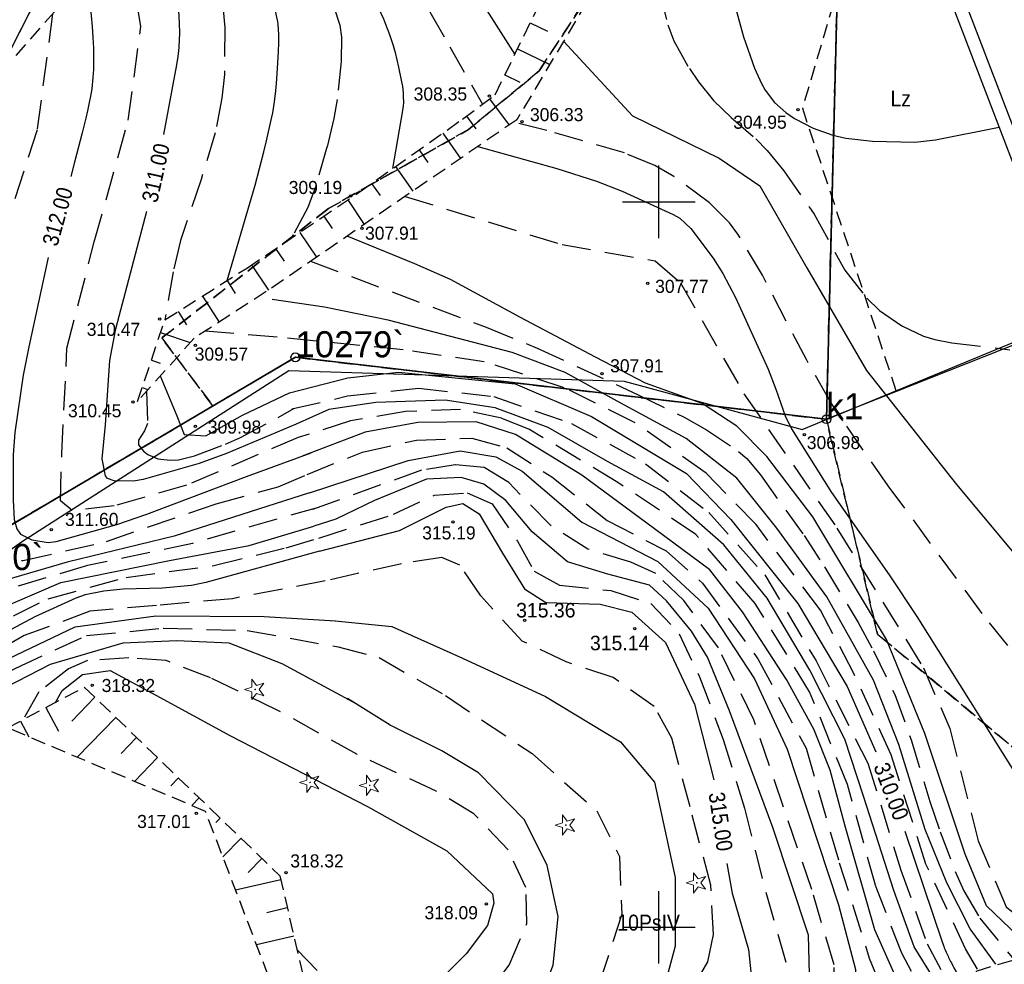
# Model space of a CAD drawing. Extents: x 4615668 to 9249187, y 5334101 to 10688993.
# Tile 78 of 120: x 4667790 to 4667858, y 5337217 to 5337282. Entities that reach past the tile are written whole.
import ezdxf
from ezdxf.enums import TextEntityAlignment as Align

# ---------------------------------------------------------------- set-up
doc = ezdxf.new("R2010")
doc.units = 0
doc.header["$MEASUREMENT"] = 0
for name, pattern in [('CHODNIK', [2, 1.5, -0.5]), ('GEN7', [13.75, 9.75, -1.5, 1, -1.5]), ('KONTUR', [1.5, 1, -0.5]), ('SKARPA1', [1.5, 1, -0.5]), ('UZYTEK', [1.5, 1, -0.5]), ('WARSTWICA', [3, 2, -1])]:
    doc.linetypes.add(name, pattern=pattern)
for name, color, linetype in [('10', 7, 'Continuous'), ('16', 7, 'Continuous'), ('2', 7, 'Continuous'), ('38', 7, 'Continuous'), ('45', 7, 'Continuous'), ('47', 7, 'Continuous'), ('50', 7, 'Continuous'), ('51', 7, 'Continuous'), ('52', 7, 'Continuous'), ('59', 7, 'Continuous'), ('60', 7, 'Continuous'), ('62', 7, 'Continuous'), ('7', 4, 'GEN7'), ('8', 7, 'Continuous'), ('9', 7, 'Continuous'), ('SZZPZ_922', 7, 'Continuous')]:
    doc.layers.add(name, color=color, linetype=linetype)
doc.styles.add('txt', font='TXT', dxfattribs={"height": 0.2})

# ---------------------------------------------------------------- blocks, each defined once
blk = doc.blocks.new('WYS')
at = {"layer": '52', "color": 67, "linetype": 'Continuous'}
blk.add_circle((0, 0), 0.08, dxfattribs=at)
blk = doc.blocks.new('DI')
at = {"layer": 'SZZPZ_922', "color": 7, "linetype": 'Continuous', "lineweight": 13}
for p, q in [((-0.227, 0.699), (0.087, 0.267)), ((-0.227, 0.164), (-0.227, 0.699)), ((-0.736, -0.001), (-0.227, 0.164)), ((0.087, 0.267), (0.595, 0.431)), ((0.595, 0.431), (0.281, -0.001)), ((-0.227, -0.166), (-0.736, -0.001)), ((-0.227, -0.702), (-0.227, -0.166)), ((0.087, -0.268), (-0.227, -0.702)), ((0.595, -0.434), (0.087, -0.268)), ((0.281, -0.001), (0.595, -0.434))]:
    blk.add_line(p, q, dxfattribs=at)
blk.add_circle((0, 0), 0.0203, dxfattribs=at)

msp = doc.modelspace()

# ---------------------------------------------------------------- linework, layer by layer
at = {"layer": '16', "color": 7, "linetype": 'CHODNIK'}
msp.add_lwpolyline([(4667862.966, 5337218.16), (4667856.266, 5337216.166), (4667853.429, 5337213.144), (4667848.59, 5337204.225)], dxfattribs=at)
at = {"layer": '2', "color": 5, "linetype": 'Continuous'}
for p, q in [((4667847.38, 5337312.364), (4667845.904, 5337254.193)), ((4667845.904, 5337254.193), (4667847.38, 5337312.364)), ((4667809.314, 5337258.463), (4667784.454, 5337243.803)), ((4667784.454, 5337243.803), (4667809.314, 5337258.463)), ((4667845.904, 5337254.193), (4667809.314, 5337258.463)), ((4667809.314, 5337258.463), (4667845.904, 5337254.193))]:
    msp.add_line(p, q, dxfattribs=at)
msp.add_lwpolyline([(4667852.194, 5336808.373), (4667877.084, 5336811.593), (4667891.984, 5336835.383), (4667905.184, 5336855.823), (4667916.954, 5336878.753), (4667928.754, 5336914.793), (4667943.174, 5336964.373), (4667950.944, 5336988.883), (4667957.754, 5337020.213), (4667953.784, 5337068.653), (4667948.964, 5337126.753), (4667946.904, 5337164.913), (4667946.234, 5337180.033), (4667943.104, 5337213.273), (4667939.914, 5337215.693), (4667913.124, 5337234.663), (4667894.274, 5337273.353), (4667845.904, 5337254.193)], dxfattribs=at)
at = {"layer": '38', "color": 97, "linetype": 'Continuous'}
msp.add_lwpolyline([(4667745.489, 5337240.023), (4667747.772, 5337251.541), (4667759.567, 5337223.725), (4667790.434, 5337245.758), (4667808.862, 5337257.565), (4667831.969, 5337256.819), (4667844.248, 5337253.494), (4667864.223, 5337261.744)], dxfattribs=at)
at = {"layer": '45', "color": 219, "linetype": 'Continuous'}
for points in [[(4667845.973, 5337319.222), (4667848.693, 5337305.78), (4667847.705, 5337300.627), (4667852.584, 5337290.509), (4667861.095, 5337268.278), (4667864.984, 5337258.447), (4667870.216, 5337247.904), (4667870.769, 5337224.486), (4667871.165, 5337222.803)], [(4667845.091, 5337319.043), (4667847.776, 5337305.775), (4667846.765, 5337300.504), (4667851.757, 5337290.152), (4667860.256, 5337267.952), (4667864.161, 5337258.081), (4667869.497, 5337247.328)]]:
    msp.add_lwpolyline(points, dxfattribs=at)
at = {"layer": '50', "color": 245, "linetype": 'WARSTWICA'}
for points in [[(4667803.11, 5337302.906), (4667810.136, 5337294.808), (4667810.861, 5337293.955), (4667811.217, 5337293.522), (4667811.742, 5337292.867), (4667812.51, 5337291.868), (4667813.254, 5337290.85), (4667813.617, 5337290.335), (4667814.324, 5337289.291), (4667814.667, 5337288.762), (4667815.17, 5337287.962), (4667816.8, 5337285.278), (4667817.868, 5337283.48), (4667818.572, 5337282.277), (4667819.963, 5337279.861), (4667822.211, 5337275.912)], [(4667801.073, 5337297.678), (4667804.43, 5337293.937), (4667806.045, 5337291.911), (4667808.951, 5337287.592), (4667811.044, 5337284.387), (4667811.971, 5337282.609), (4667812.374, 5337281.363), (4667812.488, 5337280.526), (4667812.477, 5337278.853), (4667812.198, 5337276.225), (4667811.968, 5337274.912), (4667811.494, 5337272.946), (4667810.677, 5337270.134), (4667810.179, 5337268.783), (4667809.166, 5337266.895), (4667809.005, 5337266.66)], [(4667799.338, 5337293.439), (4667802.833, 5337287.66), (4667803.188, 5337287.01), (4667803.741, 5337285.628), (4667804.114, 5337284.171), (4667804.28, 5337283.179), (4667804.46, 5337281.199), (4667804.426, 5337277.957), (4667804.255, 5337276.332), (4667803.799, 5337273.924), (4667802.822, 5337270.727), (4667801.404, 5337266.515), (4667800.901, 5337264.36), (4667800.331, 5337261.051)], [(4667830.905, 5337289.886), (4667833.732, 5337285.284), (4667834.005, 5337284.77), (4667834.397, 5337283.675), (4667834.97, 5337281.383), (4667835.386, 5337280.284), (4667836.464, 5337278.363), (4667837.085, 5337277.455), (4667838.12, 5337276.161), (4667839.339, 5337274.987), (4667841.052, 5337273.53), (4667841.831, 5337272.724), (4667842.97, 5337271.307), (4667845.062, 5337268.34), (4667847.174, 5337264.459), (4667848.685, 5337262.534), (4667849.573, 5337261.696), (4667851.106, 5337260.623), (4667852.6, 5337259.923), (4667853.367, 5337259.681), (4667854.55, 5337259.457), (4667858.549, 5337258.99)], [(4667809.511, 5337252.935), (4667801.816, 5337249.643), (4667796.833, 5337248.219), (4667793.935, 5337247.914), (4667793.121, 5337248.575), (4667793.223, 5337251.831), (4667793.579, 5337259.105), (4667795.46, 5337266.431), (4667797.799, 5337274.797), (4667798.663, 5337281.258), (4667798.002, 5337285.327), (4667796.665, 5337287.854)], [(4667792.58, 5337282.133), (4667791.515, 5337274.137), (4667788.464, 5337264.675), (4667786.379, 5337257.502), (4667785.822, 5337250.304), (4667786.382, 5337245.929), (4667787.449, 5337244.606), (4667790.551, 5337244.454), (4667796.297, 5337245.776), (4667803.85, 5337248.371), (4667808.121, 5337249.541), (4667810.119, 5337250.397)], [(4667810.92, 5337248.123), (4667802.221, 5337245.641), (4667795.001, 5337244.114), (4667789.713, 5337242.537), (4667785.442, 5337240.502), (4667782.52, 5337239.893), (4667781.147, 5337240.453), (4667780.384, 5337242.589), (4667779.011, 5337249.559), (4667778.91, 5337255.409), (4667779.622, 5337259.377), (4667781.351, 5337264.283), (4667784.453, 5337270.947), (4667786.383, 5337275.012)], [(4667865.706, 5337229.09), (4667864.664, 5337230.95), (4667862.053, 5337234.294), (4667858.402, 5337238.599), (4667856.643, 5337240.806), (4667850.17, 5337249.618), (4667847.037, 5337254.096), (4667846.145, 5337255.466), (4667844.527, 5337258.306), (4667841.494, 5337264.123), (4667839.813, 5337266.956), (4667839.241, 5337267.74), (4667837.859, 5337269.121), (4667835.385, 5337270.931), (4667834.077, 5337271.678), (4667831.995, 5337272.547), (4667826.648, 5337274.096), (4667824.34, 5337274.672)], [(4667816.87, 5337269.548), (4667827.692, 5337266.236), (4667834.119, 5337265.109), (4667835.854, 5337263.607), (4667840.217, 5337255.957), (4667846.632, 5337246.693), (4667852.589, 5337237.072), (4667854.404, 5337232.883), (4667856.375, 5337225.139), (4667858.298, 5337220.586), (4667861.718, 5337217.821)], [(4667776.057, 5337268.452), (4667774.084, 5337258.69), (4667774.339, 5337250.041), (4667775.61, 5337240.706), (4667776.627, 5337237.348), (4667777.796, 5337236.484), (4667780.796, 5337236.484), (4667787.203, 5337239.332), (4667792.287, 5337241.825), (4667797.645, 5337243.3), (4667803.696, 5337244.114), (4667808.679, 5337245.335), (4667810.938, 5337246.005)], [(4667810.363, 5337265.085), (4667822.451, 5337260.547), (4667825.986, 5337259.1), (4667832.93, 5337255.887), (4667836.098, 5337254.331), (4667837.635, 5337253.466), (4667839.858, 5337251.984), (4667840.414, 5337251.497), (4667841.356, 5337250.369), (4667844.366, 5337246.18), (4667845.78, 5337244.02), (4667848.089, 5337240.192), (4667849.158, 5337238.237), (4667850.612, 5337235.224), (4667851.755, 5337232.104), (4667853.023, 5337227.856), (4667853.746, 5337225.761), (4667854.782, 5337223.03), (4667855.37, 5337221.697), (4667856.482, 5337219.82), (4667858.824, 5337216.953)], [(4667811.365, 5337243.056), (4667804.977, 5337241.828), (4667799.74, 5337241.371), (4667795.163, 5337240.964), (4667790.638, 5337239.285), (4667784.333, 5337235.724), (4667779.096, 5337233.384), (4667773.415, 5337232.32), (4667771.584, 5337232.473), (4667770.872, 5337233.439), (4667768.584, 5337244.377), (4667767.423, 5337254.569), (4667766.623, 5337263.85)], [(4667856.307, 5337216.308), (4667855.501, 5337217.689), (4667852.765, 5337223.544), (4667850.378, 5337231.058), (4667847.758, 5337236.767), (4667845.489, 5337241.049), (4667841.064, 5337246.932), (4667837.629, 5337250.485), (4667832.68, 5337253.981), (4667827.848, 5337256.369), (4667822.328, 5337258.161), (4667816.739, 5337258.977), (4667808.065, 5337259.85), (4667803.1, 5337260.269)], [(4667799.052, 5337256.118), (4667799.122, 5337253.913), (4667798.92, 5337253.399), (4667798.498, 5337252.754), (4667798.512, 5337252.438), (4667798.84, 5337251.999), (4667799.139, 5337251.766), (4667799.834, 5337251.471), (4667800.688, 5337251.371), (4667801.263, 5337251.406), (4667802.376, 5337251.675), (4667804.5, 5337252.47), (4667805.529, 5337252.947), (4667808.122, 5337254.32), (4667809.218, 5337254.938)], [(4667809.08, 5337254.906), (4667812.904, 5337255.8), (4667817.799, 5337256.336), (4667822.981, 5337255.764), (4667828.341, 5337253.905), (4667833.452, 5337251.116), (4667837.797, 5337247.774), (4667841.657, 5337243.483), (4667845.194, 5337237.548), (4667848.757, 5337230.486), (4667851.044, 5337223.121), (4667852.854, 5337218.046), (4667854.686, 5337214.571)], [(4667853.305, 5337213.085), (4667853.141, 5337213.461), (4667851.104, 5337217.394), (4667849.281, 5337222.078), (4667847.355, 5337229.031), (4667844.751, 5337235.419), (4667840.999, 5337241.497), (4667836.902, 5337246.26), (4667831.542, 5337249.835), (4667825.395, 5337253.518), (4667823.511, 5337254.26), (4667820.688, 5337254.868), (4667816.9, 5337254.725), (4667813.12, 5337254.08), (4667809.511, 5337252.935)], [(4667756.354, 5337254.53), (4667760.673, 5337242.335), (4667764.69, 5337232.211), (4667766.316, 5337229.373), (4667767.587, 5337228.407), (4667770.943, 5337228.661), (4667777.655, 5337230.798), (4667790.042, 5337237.046), (4667794.923, 5337239.284), (4667800.197, 5337239.794), (4667805.994, 5337239.641), (4667812.402, 5337238.478)], [(4667810.119, 5337250.397), (4667813.942, 5337251.934), (4667817.659, 5337252.757), (4667821.483, 5337252.9), (4667823.877, 5337252.22), (4667826.986, 5337250.218), (4667830.81, 5337247.215), (4667834.862, 5337245.123), (4667837.364, 5337242.906), (4667841.187, 5337237.686), (4667844.505, 5337231.525), (4667846.793, 5337223.623), (4667848.863, 5337217.065), (4667849.971, 5337214.276), (4667849.935, 5337212.81), (4667848.506, 5337211.809), (4667844.36, 5337210.45), (4667841.108, 5337207.983), (4667835.584, 5337202.314), (4667830.008, 5337195.584)], [(4667823.824, 5337195.725), (4667829.582, 5337200.713), (4667835.657, 5337205.754), (4667840.589, 5337209.937), (4667842.823, 5337212.028), (4667845.718, 5337213.422), (4667846.468, 5337214.423), (4667846.432, 5337216.604), (4667844.896, 5337221.789), (4667840.903, 5337233.477), (4667838.472, 5337238.447), (4667836.078, 5337241.701), (4667834.148, 5337243.56), (4667832.433, 5337244.347), (4667829.467, 5337245.241), (4667826.908, 5337246.863), (4667824.013, 5337249.831), (4667822.333, 5337250.868), (4667820.332, 5337251.047), (4667818.009, 5337250.689), (4667810.402, 5337247.936)], [(4667810.938, 5337246.005), (4667816.084, 5337247.65), (4667818.908, 5337248.973), (4667821.159, 5337249.116), (4667822.874, 5337248.365), (4667824.625, 5337245.791), (4667825.769, 5337243.717), (4667827.52, 5337242.752), (4667831.058, 5337242.394), (4667833.81, 5337241.5), (4667835.761, 5337239.414), (4667837.155, 5337236.446), (4667838.799, 5337232.12), (4667840.264, 5337227.4), (4667841.728, 5337221.593), (4667843.336, 5337216.015), (4667843.515, 5337214.844), (4667840.62, 5337213.021), (4667836.832, 5337209.409), (4667832.372, 5337205.852), (4667827.226, 5337202.205), (4667822.902, 5337200.31), (4667818.578, 5337198.88), (4667813.408, 5337198.019)], [(4667800.264, 5337203.445), (4667804.13, 5337202.37), (4667809.063, 5337201.644), (4667814.118, 5337201.692), (4667818.078, 5337202.455), (4667823.331, 5337204.172), (4667828.405, 5337206.746), (4667832.229, 5337209.571), (4667835.624, 5337213.182), (4667837.733, 5337216.793), (4667838.118, 5337218.692), (4667837.939, 5337222.088), (4667836.509, 5337227.487), (4667835.259, 5337232.207), (4667834.044, 5337234.388), (4667831.22, 5337236.39), (4667827.982, 5337237.479), (4667824.945, 5337238.909), (4667822.086, 5337242.02), (4667820.656, 5337244.129), (4667819.405, 5337244.665), (4667816.618, 5337244.236), (4667811.365, 5337243.056)], [(4667812.258, 5337238.516), (4667815.081, 5337237.765), (4667819.656, 5337235.155), (4667825.624, 5337231.15), (4667830.086, 5337227.201), (4667831.658, 5337224.055), (4667831.801, 5337220.086), (4667830.374, 5337215.644), (4667827.444, 5337210.817), (4667824.084, 5337208.207), (4667821.011, 5337206.347), (4667817.616, 5337205.132), (4667813.755, 5337203.99), (4667809.547, 5337203.554), (4667805.944, 5337203.844), (4667802.389, 5337204.619), (4667800.556, 5337205.253)], [(4667803.926, 5337206.133), (4667805.775, 5337205.414), (4667808.556, 5337205.317), (4667811.579, 5337205.849), (4667814.119, 5337207.107), (4667817.116, 5337209.279), (4667818.938, 5337210.567), (4667821.547, 5337213.32), (4667824.049, 5337216.573), (4667825.264, 5337219.434), (4667825.194, 5337221.918), (4667823.979, 5337224.528), (4667821.62, 5337226.995), (4667819.012, 5337228.568), (4667813.544, 5337231.107), (4667808.066, 5337234.157), (4667803.478, 5337236.374), (4667800.42, 5337237.561), (4667797.829, 5337237.748), (4667794.989, 5337237.561), (4667793.678, 5337236.999), (4667791.649, 5337235.406), (4667790.549, 5337233.492)], [(4667809.425, 5337217.644), (4667811.459, 5337215.555), (4667811.838, 5337214.993), (4667811.997, 5337214.557), (4667812.114, 5337213.66), (4667812.017, 5337212.789), (4667811.442, 5337211.042), (4667810.854, 5337209.48), (4667810.487, 5337208.773), (4667809.98, 5337208.223), (4667809.653, 5337208.032), (4667807.448, 5337207.053)]]:
    msp.add_lwpolyline(points, dxfattribs=at)
at = {"layer": '50', "color": 216, "linetype": 'Continuous'}
for points in [[(4667815.498, 5337293.173), (4667817.78, 5337289.865), (4667817.886, 5337289.711), (4667818.093, 5337289.402), (4667818.297, 5337289.09), (4667818.432, 5337288.881), (4667818.521, 5337288.741), (4667818.698, 5337288.461), (4667818.829, 5337288.25), (4667819.09, 5337287.827), (4667819.866, 5337286.553), (4667820.126, 5337286.13), (4667820.258, 5337285.919), (4667820.456, 5337285.604), (4667824.435, 5337279.337)], [(4667811.403, 5337288.92), (4667812.796, 5337286.793), (4667813.131, 5337286.264), (4667813.344, 5337285.907), (4667813.752, 5337285.183), (4667813.948, 5337284.816), (4667814.325, 5337284.072), (4667814.687, 5337283.319), (4667815.382, 5337281.788), (4667815.536, 5337281.427), (4667815.809, 5337280.7), (4667816.043, 5337279.963), (4667816.181, 5337279.466), (4667816.426, 5337278.453), (4667816.612, 5337277.569), (4667816.687, 5337277.125), (4667816.739, 5337276.682), (4667816.754, 5337276.46), (4667816.757, 5337276.018), (4667816.744, 5337275.798), (4667816.701, 5337275.469), (4667816.013, 5337271.468)], [(4667794.948, 5337285.254), (4667795.006, 5337284.418), (4667795.164, 5337282.744), (4667795.306, 5337281.255), (4667795.362, 5337280.512), (4667795.401, 5337279.77), (4667795.412, 5337279.4), (4667795.412, 5337278.662), (4667795.401, 5337278.294), (4667795.366, 5337277.743), (4667795.281, 5337276.977), (4667795.202, 5337276.468), (4667795.14, 5337276.13), (4667795, 5337275.455), (4667794.882, 5337274.949), (4667794.625, 5337273.94), (4667794.086, 5337271.924), (4667793.842, 5337270.914)], [(4667800.26, 5337273.829), (4667801.153, 5337278.61), (4667801.246, 5337279.19), (4667801.29, 5337279.58), (4667801.313, 5337279.84), (4667801.342, 5337280.364), (4667801.35, 5337280.757), (4667801.333, 5337281.546), (4667801.274, 5337282.334)], [(4667827.798, 5337280.255), (4667832.544, 5337275.115), (4667838.528, 5337272.183), (4667841.317, 5337270.286), (4667844.549, 5337264.635), (4667848.672, 5337257.565), (4667854.87, 5337249.698), (4667862.316, 5337240.794), (4667864.775, 5337238.185), (4667866.717, 5337237.438), (4667867.489, 5337237.385)], [(4667821.892, 5337272.993), (4667827.325, 5337271.482), (4667830.054, 5337270.604), (4667831.836, 5337269.911), (4667835.349, 5337268.315), (4667835.802, 5337268.051), (4667836.573, 5337267.342), (4667838.094, 5337265.301), (4667838.761, 5337264.239), (4667839.652, 5337262.579), (4667841.905, 5337257.639), (4667842.415, 5337256.263), (4667843.075, 5337254.42), (4667843.502, 5337253.543), (4667846.266, 5337249.147), (4667850.228, 5337243.476), (4667852.138, 5337240.595), (4667860.217, 5337227.707), (4667864.186, 5337221.005)], [(4667809.381, 5337253.847), (4667804.561, 5337251.828), (4667802.679, 5337251.138), (4667798.816, 5337250.047), (4667798.165, 5337249.924), (4667796.833, 5337249.946), (4667796.369, 5337250.112), (4667796.223, 5337250.302), (4667796.001, 5337251.47), (4667796.223, 5337253.812), (4667796.542, 5337258.248), (4667796.934, 5337260.425), (4667799.083, 5337268.535)], [(4667860.304, 5337217.419), (4667859.65, 5337218.064), (4667856.931, 5337220.655), (4667855.458, 5337224.226), (4667852.686, 5337232.531), (4667850.045, 5337239.011), (4667844.981, 5337247.468), (4667841.809, 5337251.635), (4667839.73, 5337253.73), (4667837.347, 5337255.275), (4667833.45, 5337256.683), (4667829.99, 5337258.473), (4667824.827, 5337261.198), (4667820.014, 5337263.837), (4667817.536, 5337264.896), (4667812.876, 5337266.809)], [(4667792.274, 5337265.348), (4667790.94, 5337259.189), (4667790.558, 5337257.233), (4667789.974, 5337253.288), (4667789.86, 5337251.736), (4667789.875, 5337248.621), (4667789.941, 5337247.295), (4667790.129, 5337246.637), (4667790.378, 5337246.283), (4667791.146, 5337245.874), (4667792.273, 5337245.697), (4667792.824, 5337245.772), (4667797.015, 5337246.947), (4667799.078, 5337247.654), (4667805.942, 5337250.249), (4667810.408, 5337251.88)], [(4667857.575, 5337216.648), (4667855.809, 5337219.077), (4667854.201, 5337222.251), (4667852.723, 5337225.912), (4667850.899, 5337231.785), (4667849.15, 5337236.207), (4667845.946, 5337241.963), (4667842.483, 5337246.689), (4667839.742, 5337250.124), (4667836.237, 5337252.858), (4667831.731, 5337255.297), (4667827.898, 5337257.408), (4667824.258, 5337258.8), (4667815.708, 5337261.034), (4667811.329, 5337261.923), (4667807.722, 5337262.448)], [(4667810.286, 5337249.122), (4667800.96, 5337246.128), (4667793.587, 5337244.348), (4667787.282, 5337242.516), (4667785.095, 5337242.109), (4667783.367, 5337243.127), (4667782.146, 5337245.721), (4667781.79, 5337250.401), (4667782.35, 5337254.268), (4667784.079, 5337260.779), (4667784.086, 5337260.807)], [(4667776.216, 5337257.245), (4667776.217, 5337253.6), (4667777.234, 5337245.969), (4667778.403, 5337240.557), (4667778.912, 5337238.37), (4667780.437, 5337237.81), (4667783.284, 5337238.624), (4667788.166, 5337240.812), (4667793.149, 5337242.948), (4667800.648, 5337244.47), (4667806.139, 5337245.487), (4667810.59, 5337246.833)], [(4667854.193, 5337213.999), (4667853.261, 5337215.714), (4667851.954, 5337217.833), (4667850.551, 5337221.718), (4667848.459, 5337228.223), (4667847.18, 5337232.139), (4667844.765, 5337236.911), (4667841.827, 5337241.865), (4667838.847, 5337245.541), (4667834.688, 5337249.2), (4667830.821, 5337251.291), (4667826.727, 5337253.633), (4667823.087, 5337254.988), (4667819.634, 5337255.522), (4667814.857, 5337255.353), (4667811.615, 5337254.864), (4667809.381, 5337253.847)], [(4667832.305, 5337196.004), (4667836.361, 5337201.402), (4667840.663, 5337206.196), (4667843, 5337208.156), (4667844.985, 5337209.266), (4667847.405, 5337209.948), (4667850.151, 5337210.882), (4667851.289, 5337211.643), (4667851.685, 5337212.748), (4667851.261, 5337214.456), (4667849.252, 5337219.009), (4667847.19, 5337226.153), (4667846.175, 5337230.002), (4667845.045, 5337232.844), (4667843.156, 5337236.27), (4667840.117, 5337240.923), (4667837.883, 5337243.809), (4667834.06, 5337246.651), (4667829.058, 5337250.333), (4667824.48, 5337253.154), (4667821.77, 5337254.025), (4667817.747, 5337253.98), (4667814.135, 5337253.298), (4667809.781, 5337251.642)], [(4667810.286, 5337249.122), (4667817.086, 5337251.355), (4667820.679, 5337252.012), (4667823.139, 5337251.611), (4667824.946, 5337250.623), (4667829.063, 5337247.096), (4667834.3, 5337244.397), (4667837.757, 5337241.183), (4667840.947, 5337236.304), (4667843.194, 5337231.46), (4667846.737, 5337220.723), (4667847.903, 5337216.28), (4667847.839, 5337213.622), (4667847.308, 5337212.585), (4667845.118, 5337211.554), (4667842.751, 5337210.615), (4667837.583, 5337205.936), (4667830.747, 5337199.129), (4667826.81, 5337195.476)], [(4667819.343, 5337195.81), (4667828.459, 5337201.584), (4667835.416, 5337206.611), (4667839.081, 5337210.216), (4667842.85, 5337213.001), (4667843.959, 5337213.577), (4667844.767, 5337215.051), (4667844.68, 5337218.65), (4667842.223, 5337226.056), (4667839.238, 5337234.105), (4667837.724, 5337237.805), (4667836.609, 5337239.597), (4667834.896, 5337241.675), (4667833.715, 5337242.761), (4667830.846, 5337243.511), (4667828.061, 5337244.379), (4667825.642, 5337246.432), (4667823.817, 5337248.602), (4667822.298, 5337249.72), (4667820.74, 5337250.192), (4667818.348, 5337250.059), (4667814.779, 5337248.593), (4667812.103, 5337247.319), (4667810.59, 5337246.833)], [(4667764.035, 5337246.67), (4667765.036, 5337242.825), (4667767.934, 5337233.136), (4667769.561, 5337230.999), (4667771.443, 5337229.931), (4667774.9, 5337230.745), (4667781.663, 5337233.492), (4667789.035, 5337237.46), (4667794.152, 5337239.896), (4667799.694, 5337240.659), (4667807.168, 5337240.608), (4667812.091, 5337240.304)], [(4667811.835, 5337240.33), (4667815.961, 5337239.914), (4667820.832, 5337237.735), (4667826.554, 5337235.087), (4667831.729, 5337231.967), (4667834.057, 5337229.18), (4667835.478, 5337222.605), (4667835.489, 5337217.878), (4667834.582, 5337214.559), (4667832.945, 5337212.213), (4667829.957, 5337209.944), (4667825.447, 5337207.26), (4667820.521, 5337205.069), (4667817.818, 5337204.146), (4667813.61, 5337203.046), (4667809.572, 5337202.756), (4667806.065, 5337202.949), (4667799.952, 5337204.462)], [(4667813.292, 5337234.705), (4667808.416, 5337237.348), (4667804.755, 5337238.772), (4667801.145, 5337238.925), (4667797.434, 5337238.772), (4667792.419, 5337237.303), (4667780.266, 5337231.045), (4667771.754, 5337227.288), (4667768.347, 5337226.372), (4667765.348, 5337226.423), (4667763.619, 5337227.339), (4667761.839, 5337231.052), (4667758.534, 5337237.411), (4667757.664, 5337239.055)], [(4667792.789, 5337234.686), (4667793.238, 5337235.502), (4667794.642, 5337236.595), (4667796.546, 5337236.876), (4667799.699, 5337235.19), (4667804.848, 5337232.379), (4667814.29, 5337227.502), (4667819.762, 5337224.455), (4667822.902, 5337221.498), (4667823.001, 5337220.848), (4667822.56, 5337219.3), (4667821.08, 5337217.352), (4667816.469, 5337212.709), (4667812.593, 5337208.843), (4667810.658, 5337207.125), (4667808.385, 5337206.133), (4667806.692, 5337206.23), (4667805.846, 5337206.635)], [(4667802.348, 5337205.721), (4667804.203, 5337204.788), (4667806.815, 5337204.256), (4667809.838, 5337204.183), (4667813.61, 5337204.836), (4667817.574, 5337206.029), (4667820.169, 5337208.032), (4667823.599, 5337211.102), (4667826.077, 5337213.975), (4667827.068, 5337216.573), (4667827.432, 5337219.927), (4667826.669, 5337223.445), (4667825.097, 5337226.59), (4667821.936, 5337229.825), (4667819.404, 5337231.34), (4667815.836, 5337233.117), (4667812.896, 5337234.952)]]:
    msp.add_lwpolyline(points, dxfattribs=at)
at = {"layer": '50', "color": 7, "linetype": 'Continuous'}
for points in [[(4667804.612, 5337263.756), (4667806.376, 5337269.766), (4667806.54, 5337270.333), (4667806.849, 5337271.471), (4667807.138, 5337272.615), (4667807.322, 5337273.381), (4667807.674, 5337274.925), (4667807.752, 5337275.304), (4667807.875, 5337276.067), (4667807.962, 5337276.833), (4667808.006, 5337277.344), (4667808.078, 5337278.368), (4667808.157, 5337279.547), (4667808.18, 5337280.14), (4667808.177, 5337280.732), (4667808.161, 5337281.026), (4667808.124, 5337281.415), (4667808.097, 5337281.608), (4667808.044, 5337281.895), (4667807.936, 5337282.32), (4667807.322, 5337284.355)], [(4667839.586, 5337282.729), (4667840.185, 5337280.546), (4667840.956, 5337278.396), (4667841.429, 5337277.339), (4667841.688, 5337276.869), (4667842.329, 5337276.033), (4667843.113, 5337275.326), (4667843.7, 5337274.921), (4667844.989, 5337274.26), (4667846.345, 5337273.784), (4667847.253, 5337273.568), (4667849.094, 5337273.354), (4667851.998, 5337273.293), (4667853.432, 5337273.459), (4667857.808, 5337274.324)], [(4667800.005, 5337257.177), (4667801.155, 5337254.422), (4667801.663, 5337253.151), (4667803.138, 5337253.049), (4667805.68, 5337254.473), (4667808.912, 5337256.005), (4667812.939, 5337257.039), (4667816.423, 5337257.445), (4667824.463, 5337256.638), (4667829.731, 5337254.389), (4667836.274, 5337250.455), (4667839.33, 5337247.296), (4667843.928, 5337241.496), (4667847.328, 5337235.785), (4667849.312, 5337231.265)], [(4667810.988, 5337245.094), (4667803.139, 5337242.944), (4667802.162, 5337242.734), (4667800.159, 5337242.555), (4667797.456, 5337242.479), (4667796.125, 5337242.356), (4667794.825, 5337242.087), (4667794.191, 5337241.876), (4667791.37, 5337240.587), (4667787.724, 5337238.648), (4667785.865, 5337237.757), (4667779.814, 5337235.163), (4667776.458, 5337233.942), (4667775.762, 5337233.84), (4667775.406, 5337233.879), (4667774.876, 5337234.054), (4667774.12, 5337234.603), (4667773.593, 5337235.392), (4667773.255, 5337237.045), (4667772.153, 5337242.59), (4667771.831, 5337245.388), (4667771.196, 5337256.22)], [(4667810.985, 5337245.093), (4667816.485, 5337246.534), (4667819.713, 5337248.133), (4667820.845, 5337248.384), (4667821.991, 5337247.677), (4667823.581, 5337244.963), (4667825.103, 5337242.505), (4667826.576, 5337241.568), (4667830.313, 5337241.451), (4667832.503, 5337240.891), (4667834.82, 5337238.804), (4667836.822, 5337234.563), (4667838.145, 5337229.351)], [(4667851.318, 5337225.804), (4667853.879, 5337218.188), (4667853.919, 5337218.074), (4667853.946, 5337217.998), (4667854.003, 5337217.848), (4667854.032, 5337217.773), (4667854.093, 5337217.624), (4667854.156, 5337217.477), (4667854.2, 5337217.379), (4667854.29, 5337217.184), (4667854.325, 5337217.112), (4667854.395, 5337216.967), (4667854.468, 5337216.824), (4667854.517, 5337216.728), (4667854.617, 5337216.538), (4667854.694, 5337216.396), (4667854.849, 5337216.112), (4667855.323, 5337215.267)], [(4667839.05, 5337223.575), (4667839.415, 5337221.524), (4667840.538, 5337217.658), (4667840.7, 5337216.121), (4667840.303, 5337214.868), (4667837.982, 5337212.595), (4667832.35, 5337207.741), (4667828.906, 5337204.858), (4667825.499, 5337202.971), (4667822.088, 5337201.685), (4667818.232, 5337200.629), (4667814.045, 5337200.167), (4667809.402, 5337200.361), (4667804.371, 5337201.329), (4667800.651, 5337202.185)]]:
    msp.add_lwpolyline(points, dxfattribs=at)
at = {"layer": '51', "color": 3, "linetype": 'Continuous'}
for p, q in [((4667825.504, 5337281.524), (4667826.685, 5337280.946)), ((4667824.626, 5337279.727), (4667826.841, 5337278.644)), ((4667823.747, 5337277.93), (4667824.782, 5337277.425)), ((4667822.696, 5337276.276), (4667824.049, 5337274.472)), ((4667821.096, 5337275.076), (4667821.747, 5337274.208)), ((4667819.469, 5337273.913), (4667820.7, 5337272.175)), ((4667817.837, 5337272.758), (4667818.443, 5337271.901)), ((4667816.204, 5337271.603), (4667817.401, 5337269.912)), ((4667814.572, 5337270.447), (4667815.161, 5337269.614)), ((4667812.928, 5337269.308), (4667814.064, 5337267.624)), ((4667811.27, 5337268.189), (4667811.843, 5337267.341)), ((4667809.612, 5337267.071), (4667810.766, 5337265.361)), ((4667807.954, 5337265.952), (4667808.535, 5337265.091)), ((4667806.297, 5337264.833), (4667807.467, 5337263.099)), ((4667804.612, 5337263.756), (4667805.175, 5337262.865)), ((4667802.921, 5337262.688), (4667804.058, 5337260.888)), ((4667801.23, 5337261.619), (4667801.804, 5337260.711)), ((4667800.031, 5337260.164), (4667802.072, 5337259.475)), ((4667799.391, 5337258.269), (4667800.003, 5337258.062)), ((4667798.751, 5337256.374), (4667799.159, 5337256.237)), ((4667795.497, 5337235.041), (4667793.901, 5337233.387)), ((4667792.131, 5337234.335), (4667793.001, 5337232.705)), ((4667796.936, 5337233.652), (4667794.28, 5337230.901)), ((4667790.366, 5337233.394), (4667790.946, 5337232.307)), ((4667798.375, 5337232.263), (4667797.315, 5337231.165)), ((4667799.814, 5337230.874), (4667798.231, 5337229.234)), ((4667801.253, 5337229.485), (4667800.73, 5337228.943)), ((4667802.692, 5337228.096), (4667802.182, 5337227.568)), ((4667804.131, 5337226.707), (4667803.834, 5337226.4)), ((4667805.57, 5337225.318), (4667804.326, 5337224.03)), ((4667807.009, 5337223.929), (4667806.062, 5337222.948)), ((4667808.308, 5337222.461), (4667805.201, 5337221.741)), ((4667808.76, 5337220.513), (4667807.341, 5337220.184)), ((4667809.212, 5337218.564), (4667806.642, 5337217.969))]:
    msp.add_line(p, q, dxfattribs=at)
at = {"layer": '51', "color": 3, "linetype": 'SKARPA1'}
for points in [[(4667823.874, 5337305.83), (4667826.924, 5337306.286), (4667830.884, 5337296.502), (4667830.919, 5337285.508), (4667824.578, 5337274.835), (4667807.31, 5337262.991), (4667802.35, 5337259.784), (4667798.431, 5337255.427)], [(4667798.431, 5337255.427), (4667800.331, 5337261.051), (4667806.01, 5337264.64), (4667813.65, 5337269.795), (4667820.835, 5337274.88), (4667823.079, 5337276.563), (4667827.625, 5337285.862), (4667828.081, 5337295.147), (4667823.874, 5337305.83)], [(4667755.17, 5337252.524), (4667760.093, 5337260.867), (4667773.376, 5337266.934), (4667785.161, 5337273.608), (4667793.848, 5337283.59), (4667796.665, 5337287.854), (4667798.295, 5337291.005), (4667800.266, 5337295.607)], [(4667789.484, 5337232.924), (4667794.77, 5337235.742), (4667808.244, 5337222.737), (4667810.322, 5337213.776), (4667809.455, 5337209.528), (4667807.462, 5337207.057), (4667799.773, 5337205.048)], [(4667799.773, 5337205.048), (4667803.604, 5337208.313), (4667807.98, 5337214.468), (4667803.127, 5337227.169), (4667789.484, 5337232.924)]]:
    msp.add_lwpolyline(points, dxfattribs=at)
at = {"layer": '60', "color": 7, "linetype": 'Continuous'}
for p, q in [((4667834.354, 5337266.683), (4667834.354, 5337271.683)), ((4667834.354, 5337266.683), (4667834.354, 5337271.683)), ((4667831.854, 5337269.183), (4667836.854, 5337269.183)), ((4667831.854, 5337269.183), (4667836.854, 5337269.183)), ((4667834.354, 5337216.683), (4667834.354, 5337221.683)), ((4667834.354, 5337216.683), (4667834.354, 5337221.683)), ((4667831.854, 5337219.183), (4667836.854, 5337219.183)), ((4667831.854, 5337219.183), (4667836.854, 5337219.183))]:
    msp.add_line(p, q, dxfattribs=at)
at = {"layer": '62', "color": 215, "linetype": 'Continuous'}
for centre in [(4667809.314, 5337258.463), (4667845.904, 5337254.193)]:
    msp.add_circle(centre, 0.3, dxfattribs=at)
at = {"layer": '7', "color": 245, "linetype": 'KONTUR'}
for p, q in [((4667789.297, 5337278.872), (4667809.719, 5337319.183)), ((4667809.719, 5337319.183), (4667789.297, 5337278.872)), ((4667847.38, 5337312.364), (4667845.904, 5337254.193)), ((4667845.904, 5337254.193), (4667847.38, 5337312.364)), ((4667829.84, 5337283.908), (4667826.124, 5337278.212)), ((4667826.124, 5337278.212), (4667829.84, 5337283.908)), ((4667826.124, 5337278.212), (4667821.253, 5337274.166)), ((4667821.253, 5337274.166), (4667826.124, 5337278.212)), ((4667821.253, 5337274.166), (4667811.592, 5337268.716)), ((4667811.592, 5337268.716), (4667821.253, 5337274.166)), ((4667811.592, 5337268.716), (4667800.114, 5337259.798)), ((4667800.114, 5337259.798), (4667811.592, 5337268.716)), ((4667800.114, 5337259.798), (4667803.63, 5337255.111)), ((4667803.63, 5337255.111), (4667800.114, 5337259.798)), ((4667809.314, 5337258.463), (4667803.63, 5337255.111)), ((4667845.904, 5337254.193), (4667809.314, 5337258.463)), ((4667809.314, 5337258.463), (4667845.904, 5337254.193)), ((4667803.63, 5337255.111), (4667784.454, 5337243.803)), ((4667849.438, 5337239.376), (4667845.904, 5337254.193)), ((4667845.904, 5337254.193), (4667849.438, 5337239.376)), ((4667864.216, 5337227.021), (4667849.438, 5337239.376)), ((4667849.438, 5337239.376), (4667864.216, 5337227.021))]:
    msp.add_line(p, q, dxfattribs=at)
msp.add_lwpolyline([(4667784.454, 5337243.803), (4667803.63, 5337255.111), (4667809.314, 5337258.463)], dxfattribs=at)
at = {"layer": '9', "color": 3, "linetype": 'UZYTEK'}
msp.add_lwpolyline([(4667849.796, 5337294.355), (4667844.255, 5337275.63), (4667850.704, 5337256.16)], dxfattribs=at)

# ---------------------------------------------------------------- block references
at = {"layer": '47', "color": 3, "linetype": 'Continuous'}
for p in [(4667806.543, 5337235.574), (4667810.327, 5337229.168), (4667814.438, 5337228.962), (4667827.954, 5337226.228), (4667836.978, 5337222.247)]:
    msp.add_blockref('DI', p, dxfattribs=at)
at = {"layer": '52', "color": 67, "linetype": 'Continuous'}
for p in [(4667822.681, 5337276.464), (4667843.956, 5337275.54), (4667824.922, 5337274.696), (4667813.125, 5337269.588), (4667813.9, 5337267.347), (4667833.592, 5337263.553), (4667799.967, 5337261.1), (4667802.429, 5337259.29), (4667830.447, 5337257.344), (4667798.118, 5337255.388), (4667802.429, 5337253.709), (4667844.391, 5337253.132), (4667792.491, 5337246.59), (4667820.168, 5337247.123), (4667825.108, 5337240.341), (4667832.706, 5337239.76), (4667795.314, 5337235.849), (4667802.483, 5337227.029), (4667808.664, 5337222.957), (4667822.483, 5337220.795)]:
    msp.add_blockref('WYS', p, dxfattribs=at)

# ---------------------------------------------------------------- texts
at = {"layer": '10', "color": 125, "linetype": 'Continuous', "style": 'txt', "width": 0.909091}
msp.add_text('Lz', height=1.1, dxfattribs=at).set_placement((4667851.027, 5337276.301), align=Align.MIDDLE)
at = {"layer": '50', "color": 6, "linetype": 'Continuous', "style": 'txt', "width": 0.909091}
for s, rotation, p in [('311.00', 77.48154, (4667799.697, 5337271.176)), ('312.00', 74.43742, (4667792.929, 5337268.168)), ('310.00', 290.99235, (4667850.379, 5337228.555)), ('315.00', 278.33153, (4667838.626, 5337226.468))]:
    msp.add_text(s, height=1.1, rotation=rotation, dxfattribs=at).set_placement(p, align=Align.MIDDLE)
at = {"layer": '52', "color": 67, "linetype": 'Continuous', "style": 'txt'}
for s, height, p in [('308.35', 0.9, (4667817.467, 5337276.162)), ('306.33', 0.9, (4667825.482, 5337274.739)), ('304.95', 0.9, (4667839.491, 5337274.217)), ('309.19', 0.9, (4667808.859, 5337269.718)), ('307.91', 0.9, (4667814.116, 5337266.571)), ('307.77', 0.9, (4667834.109, 5337262.906)), ('310.47', 0.9, (4667794.942, 5337259.944)), ('309.57', 0.9, (4667802.379, 5337258.234)), ('307.91', 0.9, (4667831.007, 5337257.431)), ('310.45', 0.9, (4667793.646, 5337254.333)), ('309.98', 0.9, (4667803.283, 5337253.206)), ('306.98', 0.9, (4667844.556, 5337252.14)), ('311.60', 0.9, (4667793.445, 5337246.842)), ('315.19', 0.9, (4667818.057, 5337245.916)), ('315.36', 1, (4667824.529, 5337240.536)), ('315.14', 1, (4667829.616, 5337238.275)), ('318.32', 0.9, (4667795.968, 5337235.397)), ('317.01', 0.9, (4667798.413, 5337226.025)), ('318.32', 0.9, (4667808.965, 5337223.309)), ('318.09', 0.9, (4667818.212, 5337219.739))]:
    msp.add_text(s, height=height, dxfattribs=at).set_placement(p)
at = {"layer": '59', "color": 7, "linetype": 'Continuous', "style": 'txt'}
for s, p in [('10279`', (4667809.314, 5337258.463)), ('k1', (4667845.904, 5337254.193)), ('10280`', (4667784.454, 5337243.803))]:
    msp.add_text(s, height=1.8, dxfattribs=at).set_placement(p)
at = {"layer": '8', "color": 59, "linetype": 'Continuous', "style": 'txt', "width": 0.909091}
msp.add_text('10PsIV', height=1.1, dxfattribs=at).set_placement((4667831.502, 5337218.952))

doc.saveas('drawing.dxf')
